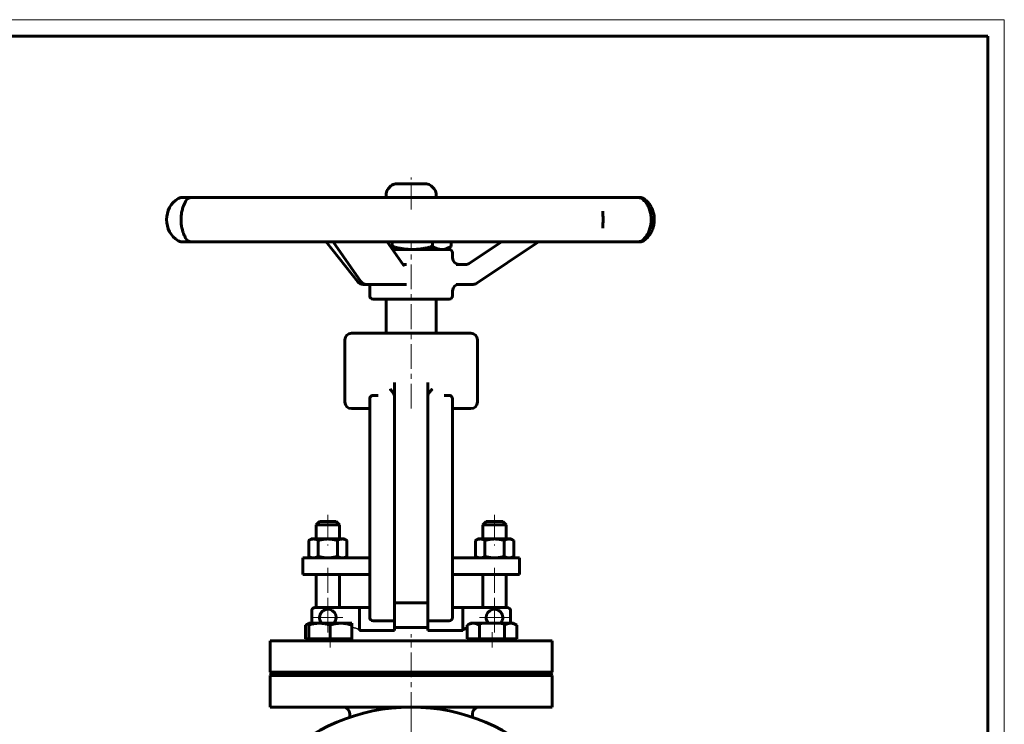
# Model space of a CAD drawing. Header units: millimetres. Extents: x 0 to 594, y 0 to 420.
# Tile 4 of 4: x 297 to 594, y 208 to 420. Entities that reach past the tile are written whole.
import ezdxf

# ---------------------------------------------------------------- set-up
doc = ezdxf.new("R2010")
doc.units = ezdxf.units.MM
for name, pattern in [('K5LT-1', [0]), ('K5LT_AXLED', [12, 7.5, -1.5, 1.5, -1.5]), ('K5LT_BASIC', [0]), ('K5LT_THIN', [0])]:
    doc.linetypes.add(name, pattern=pattern)
doc.layers.add('Системный слой (1)', color=251, linetype='Continuous', true_color=0x6c6c6c)

# ---------------------------------------------------------------- blocks, each defined once
blk = doc.blocks.new('U18')
at = {"layer": 'Системный слой (1)', "color": 143, "linetype": 'K5LT_BASIC', "lineweight": 60, "true_color": 0x33acca}
for p, q in [((403.01, 306.53), (403.11, 306.59)), ((403.11, 306.59), (403.2, 306.63)), ((403.2, 306.63), (403.3, 306.67))]:
    blk.add_line(p, q, dxfattribs=at)
blk = doc.blocks.new('U19')
at = {"layer": 'Системный слой (1)', "color": 143, "linetype": 'K5LT_BASIC', "lineweight": 60, "true_color": 0x33acca}
for p, q in [((403.1, 306.58), (403.02, 306.53)), ((403.19, 306.63), (403.1, 306.58)), ((403.24, 306.65), (403.19, 306.63)), ((403.27, 306.66), (403.24, 306.65)), ((403.28, 306.66), (403.27, 306.66)), ((403.29, 306.66), (403.28, 306.66)), ((403.3, 306.67), (403.29, 306.66)), ((403.29, 306.66), (403.29, 306.66)), ((403.29, 306.66), (403.29, 306.66)), ((403.29, 306.66), (403.29, 306.66)), ((403.3, 306.67), (403.3, 306.67)), ((403.3, 306.67), (403.3, 306.67)), ((403.3, 306.67), (403.3, 306.67)), ((403.3, 306.67), (403.3, 306.67)), ((403.3, 306.67), (403.3, 306.67)), ((403.3, 306.67), (403.3, 306.67)), ((403.3, 306.67), (403.3, 306.67)), ((403.3, 306.67), (403.3, 306.67))]:
    blk.add_line(p, q, dxfattribs=at)
blk = doc.blocks.new('U20')
at = {"layer": 'Системный слой (1)', "color": 143, "linetype": 'K5LT_BASIC', "lineweight": 60, "true_color": 0x33acca}
for p, q in [((401.58, 340.19), (403.28, 340.19)), ((403.28, 340.19), (411.3, 340.19))]:
    blk.add_line(p, q, dxfattribs=at)
blk = doc.blocks.new('U21')
at = {"layer": 'Системный слой (1)', "color": 143, "linetype": 'K5LT_BASIC', "lineweight": 60, "true_color": 0x33acca}
for p, q in [((426.86, 306.67), (426.95, 306.63)), ((426.95, 306.63), (427.05, 306.59)), ((427.05, 306.59), (427.14, 306.53))]:
    blk.add_line(p, q, dxfattribs=at)
blk = doc.blocks.new('U22')
at = {"layer": 'Системный слой (1)', "color": 143, "linetype": 'K5LT_BASIC', "lineweight": 60, "true_color": 0x33acca}
for p, q in [((427.58, 348.19), (427.58, 349.71)), ((427.58, 336.71), (427.58, 338.19))]:
    blk.add_line(p, q, dxfattribs=at)
blk = doc.blocks.new('U23')
at = {"layer": 'Системный слой (1)', "color": 143, "linetype": 'K5LT_BASIC', "lineweight": 60, "true_color": 0x33acca}
for start, end in [(0, 222.8436), (317.1564, 0)]:
    blk.add_arc((389.95, 239.71), 2.5, start, end, dxfattribs=at)
blk = doc.blocks.new('U24')
at = {"layer": 'Системный слой (1)', "color": 143, "linetype": 'K5LT_BASIC', "lineweight": 60, "true_color": 0x33acca}
for start, end in [(317.1564, 180), (180, 222.8436)]:
    blk.add_arc((440.2, 239.71), 2.5, start, end, dxfattribs=at)
blk = doc.blocks.new('U25')
at = {"layer": 'Системный слой (1)', "color": 143, "linetype": 'K5LT_BASIC', "lineweight": 60, "true_color": 0x33acca}
for p, q in [((417.56, 370.46), (410.4, 370.46)), ((419.75, 370.46), (417.56, 370.46))]:
    blk.add_line(p, q, dxfattribs=at)
blk = doc.blocks.new('U26')
at = {"layer": 'Системный слой (1)', "color": 143, "linetype": 'K5LT_BASIC', "lineweight": 60, "true_color": 0x33acca}
for p, q in [((424.34, 350.71), (425.19, 350.79)), ((425.19, 350.79), (426.05, 351.06)), ((426.05, 351.06), (426.97, 351.51)), ((426.97, 351.51), (427.04, 351.55)), ((427.04, 351.55), (427.12, 351.6)), ((427.12, 351.6), (427.19, 351.64))]:
    blk.add_line(p, q, dxfattribs=at)
blk = doc.blocks.new('U27')
at = {"layer": 'Системный слой (1)', "color": 143, "linetype": 'K5LT_BASIC', "lineweight": 60, "true_color": 0x33acca}
for p, q in [((408.97, 351.43), (409.11, 351.5)), ((409.11, 351.5), (409.24, 351.57)), ((409.24, 351.57), (409.38, 351.64))]:
    blk.add_line(p, q, dxfattribs=at)
blk = doc.blocks.new('U28')
at = {"layer": 'Системный слой (1)', "color": 143, "linetype": 'K5LT_BASIC', "lineweight": 60, "true_color": 0x33acca}
for p, q in [((372.58, 223.21), (415.08, 223.21)), ((415.08, 223.21), (457.58, 223.21))]:
    blk.add_line(p, q, dxfattribs=at)
blk = doc.blocks.new('U29')
at = {"layer": 'Системный слой (1)', "color": 143, "linetype": 'K5LT_BASIC', "lineweight": 60, "true_color": 0x33acca}
for p, q in [((372.58, 212.71), (415.07, 212.71)), ((415.08, 212.71), (457.58, 212.71))]:
    blk.add_line(p, q, dxfattribs=at)
blk = doc.blocks.new('U30')
at = {"layer": 'Системный слой (1)', "color": 143, "linetype": 'K5LT_BASIC', "lineweight": 60, "true_color": 0x33acca}
for p, q in [((372.58, 232.71), (415.08, 232.71)), ((415.08, 232.71), (457.58, 232.71))]:
    blk.add_line(p, q, dxfattribs=at)
blk = doc.blocks.new('U31')
at = {"layer": 'Системный слой (1)', "color": 143, "linetype": 'K5LT_BASIC', "lineweight": 60, "true_color": 0x33acca}
for p, q in [((373.08, 222.71), (415.08, 222.71)), ((415.08, 222.71), (457.08, 222.71))]:
    blk.add_line(p, q, dxfattribs=at)
blk = doc.blocks.new('U32')
at = {"layer": 'Системный слой (1)', "color": 143, "linetype": 'K5LT_BASIC', "lineweight": 60, "true_color": 0x33acca}
for p, q in [((372.58, 222.21), (415.08, 222.21)), ((415.08, 222.21), (457.58, 222.21))]:
    blk.add_line(p, q, dxfattribs=at)
blk = doc.blocks.new('U33')
at = {"layer": 'Системный слой (1)', "color": 143, "linetype": 'K5LT_BASIC', "lineweight": 60, "true_color": 0x33acca}
for p, q in [((431.06, 236.19), (430.68, 235.86)), ((431.49, 236.44), (431.06, 236.19)), ((431.97, 236.61), (431.49, 236.44))]:
    blk.add_line(p, q, dxfattribs=at)
blk = doc.blocks.new('U34')
at = {"layer": 'Системный слой (1)', "color": 143, "linetype": 'K5LT_BASIC', "lineweight": 60, "true_color": 0x33acca}
for p, q in [((383.51, 237.6), (383.18, 237.42)), ((383.84, 237.75), (383.51, 237.6)), ((384.18, 237.87), (383.84, 237.75))]:
    blk.add_line(p, q, dxfattribs=at)
blk = doc.blocks.new('U35')
at = {"layer": 'Системный слой (1)', "color": 30, "linetype": 'K5LT_AXLED', "lineweight": 18, "true_color": 0xff8000}
for q in [(389.95, 244.21), (385.45, 239.71), (394.45, 239.71), (389.95, 235.21)]:
    blk.add_line((389.95, 239.71), q, dxfattribs=at)
blk = doc.blocks.new('U36')
at = {"layer": 'Системный слой (1)', "color": 30, "linetype": 'K5LT_AXLED', "lineweight": 18, "true_color": 0xff8000}
for q in [(415.08, 214.71), (355.58, 155.21), (474.58, 155.21), (415.08, 95.71)]:
    blk.add_line((415.08, 155.21), q, dxfattribs=at)
blk = doc.blocks.new('U37')
at = {"layer": 'Системный слой (1)', "color": 30, "linetype": 'K5LT_AXLED', "lineweight": 18, "true_color": 0xff8000}
for q in [(440.2, 244.21), (435.7, 239.71), (444.7, 239.71), (440.2, 235.21)]:
    blk.add_line((440.2, 239.71), q, dxfattribs=at)
blk = doc.blocks.new('U39')
at = {"color": 7, "linetype": 'K5LT_THIN', "lineweight": 18, "true_color": 0xffffff}
for p, q in [((0, 420), (594, 420)), ((594, 420), (594, 0))]:
    blk.add_line(p, q, dxfattribs=at)
at = {"color": 143, "linetype": 'K5LT_BASIC', "lineweight": 60, "true_color": 0x33acca}
for p, q in [((20, 415), (589, 415)), ((589, 415), (589, 5))]:
    blk.add_line(p, q, dxfattribs=at)

msp = doc.modelspace()

# ---------------------------------------------------------------- linework, layer by layer
at = {"layer": 'Системный слой (1)', "color": 30, "linetype": 'K5LT_AXLED', "lineweight": 18, "true_color": 0xff8000}
for p, q in [((415.076, 362.805), (415.076, 372.455)), ((415.076, 302.705), (415.076, 352.705)), ((389.948, 270.705), (389.948, 261.405)), ((440.238, 270.705), (440.238, 261.405)), ((389.948, 254.705), (389.948, 236.705)), ((440.238, 254.705), (440.238, 236.705)), ((390.681, 230.705), (390.681, 235.305)), ((415.076, 197.705), (415.076, 234.705)), ((439.471, 230.705), (439.471, 235.305))]:
    msp.add_line(p, q, dxfattribs=at)
at = {"layer": 'Системный слой (1)', "color": 143, "linetype": 'K5LT_BASIC', "lineweight": 60, "true_color": 0x33acca}
for p, q in [((408.99, 369.869), (408.162, 369.041)), ((421.162, 369.869), (421.99, 369.041)), ((346.235, 366.36), (345.877, 366.36)), ((348.866, 366.36), (346.235, 366.36)), ((357.391, 366.36), (348.866, 366.36)), ((365.799, 366.36), (357.391, 366.36)), ((381.761, 366.36), (365.799, 366.36)), ((394.021, 366.36), (381.761, 366.36)), ((413.763, 366.36), (394.021, 366.36)), ((407.576, 366.36), (407.576, 367.627)), ((427.066, 366.36), (413.763, 366.36)), ((422.576, 366.36), (422.576, 367.627)), ((446.067, 366.36), (427.066, 366.36)), ((457.365, 366.36), (446.067, 366.36)), ((471.27, 366.36), (457.365, 366.36)), ((477.976, 366.36), (471.27, 366.36)), ((483.6, 366.36), (477.976, 366.36)), ((484.177, 366.36), (483.6, 366.36)), ((472.929, 362.259), (472.929, 362.28)), ((472.929, 357.121), (472.929, 357.147)), ((345.877, 353.04), (346.235, 353.04)), ((346.235, 353.04), (348.866, 353.04)), ((348.866, 353.04), (357.391, 353.04)), ((357.391, 353.04), (365.799, 353.04)), ((365.799, 353.04), (381.761, 353.04)), ((381.761, 353.04), (394.021, 353.04)), ((399.022, 340.945), (389.419, 353.04)), ((399.937, 341.045), (391.57, 353.04)), ((394.021, 353.04), (413.763, 353.04)), ((412.754, 346.01), (407.851, 353.04)), ((409.379, 353.04), (409.379, 351.643)), ((426.576, 350.705), (409.48, 350.705)), ((413.763, 353.04), (427.066, 353.04)), ((421.496, 353.04), (421.496, 351.643)), ((425.576, 350.705), (426.971, 351.511)), ((427.066, 353.04), (446.067, 353.04)), ((427.193, 353.04), (427.193, 351.643)), ((432.626, 346.527), (442.34, 353.04)), ((434.863, 340.528), (453.523, 353.04)), ((446.067, 353.04), (457.365, 353.04)), ((457.365, 353.04), (471.27, 353.04)), ((471.27, 353.04), (477.976, 353.04)), ((477.976, 353.04), (483.6, 353.04)), ((483.6, 353.04), (484.177, 353.04)), ((413.668, 346.189), (412.629, 346.189)), ((431.926, 346.189), (428.688, 346.189)), ((400.588, 340.189), (401.577, 340.189)), ((402.576, 336.705), (402.576, 340.189)), ((411.302, 340.189), (413.668, 340.189)), ((428.688, 340.189), (433.749, 340.189)), ((403.576, 335.705), (426.576, 335.705)), ((407.576, 325.455), (407.576, 335.705)), ((422.576, 325.455), (422.576, 335.705)), ((433.076, 325.455), (397.076, 325.455)), ((395.076, 304.705), (395.076, 323.455)), ((435.076, 304.705), (435.076, 323.455)), ((410.076, 310.639), (410.076, 302.563)), ((420.076, 302.563), (420.076, 310.639)), ((405.087, 306.705), (403.576, 306.705)), ((426.576, 306.705), (425.065, 306.705)), ((402.576, 305.705), (402.576, 300.956)), ((427.576, 300.956), (427.576, 305.705)), ((397.076, 302.705), (400.576, 302.705)), ((400.576, 302.705), (402.576, 302.705)), ((402.576, 300.956), (402.576, 244.474)), ((410.076, 302.563), (410.076, 244.357)), ((420.076, 244.357), (420.076, 302.563)), ((427.576, 302.705), (429.576, 302.705)), ((427.576, 244.474), (427.576, 300.956)), ((429.576, 302.705), (433.076, 302.705)), ((427.576, 296.996), (427.576, 257.705)), ((387.448, 268.705), (386.448, 267.705)), ((386.448, 263.405), (386.448, 267.705)), ((386.448, 267.705), (389.948, 267.705)), ((392.448, 268.705), (387.448, 268.705)), ((389.948, 267.705), (393.448, 267.705)), ((392.448, 268.705), (393.448, 267.705)), ((393.448, 263.405), (393.448, 267.705)), ((437.738, 268.705), (436.738, 267.705)), ((436.738, 267.705), (440.238, 267.705)), ((436.738, 263.405), (436.738, 267.705)), ((442.738, 268.705), (437.738, 268.705)), ((440.238, 267.705), (443.738, 267.705)), ((442.738, 268.705), (443.738, 267.705)), ((443.738, 263.405), (443.738, 267.705)), ((384.948, 263.405), (384.175, 262.958)), ((384.175, 262.958), (384.175, 258.152)), ((384.948, 263.405), (385.618, 263.405)), ((385.618, 263.405), (389.948, 263.405)), ((387.061, 262.958), (387.061, 258.152)), ((389.948, 263.405), (394.278, 263.405)), ((392.835, 262.958), (392.835, 258.152)), ((394.278, 263.405), (394.948, 263.405)), ((394.948, 263.405), (395.722, 262.958)), ((395.722, 262.958), (395.722, 258.152)), ((435.238, 263.405), (434.464, 262.958)), ((434.464, 262.958), (434.464, 258.152)), ((435.238, 263.405), (435.908, 263.405)), ((435.908, 263.405), (440.238, 263.405)), ((437.351, 262.958), (437.351, 258.152)), ((440.238, 263.405), (444.568, 263.405)), ((443.125, 262.958), (443.125, 258.152)), ((444.568, 263.405), (445.238, 263.405)), ((445.238, 263.405), (446.011, 262.958)), ((446.011, 262.958), (446.011, 258.152)), ((382.414, 252.705), (382.414, 257.705)), ((382.414, 257.705), (386.988, 257.705)), ((384.948, 257.705), (384.175, 258.152)), ((386.988, 257.705), (402.576, 257.705)), ((394.948, 257.705), (395.722, 258.152)), ((427.576, 257.705), (443.164, 257.705)), ((435.238, 257.705), (434.464, 258.152)), ((443.164, 257.705), (447.738, 257.705)), ((445.238, 257.705), (446.011, 258.152)), ((447.738, 252.705), (447.738, 257.705)), ((382.414, 252.705), (386.988, 252.705)), ((386.448, 242.705), (386.448, 252.705)), ((386.988, 252.705), (402.576, 252.705)), ((393.448, 242.705), (393.448, 252.705)), ((427.576, 252.705), (443.164, 252.705)), ((436.738, 242.705), (436.738, 252.705)), ((443.164, 252.705), (447.738, 252.705)), ((443.738, 242.705), (443.738, 252.705)), ((402.576, 244.474), (402.576, 239.705)), ((410.076, 244.357), (410.076, 236.705)), ((411.076, 244.107), (419.076, 244.107)), ((420.076, 236.705), (420.076, 244.357)), ((427.576, 239.705), (427.576, 244.474)), ((385.076, 241.705), (385.076, 238.005)), ((399.472, 242.705), (386.076, 242.705)), ((399.472, 242.705), (402.576, 242.705)), ((399.472, 242.705), (399.472, 235.856)), ((427.576, 242.705), (430.68, 242.705)), ((444.076, 242.705), (430.68, 242.705)), ((430.68, 235.856), (430.68, 242.705)), ((445.076, 238.005), (445.076, 241.705)), ((383.175, 237.424), (384.181, 238.005)), ((384.181, 237.424), (384.181, 238.005)), ((387.431, 238.005), (384.181, 238.005)), ((393.931, 238.005), (387.431, 238.005)), ((397.181, 238.005), (393.931, 238.005)), ((397.181, 238.005), (397.181, 237.424)), ((403.576, 238.705), (410.076, 238.705)), ((420.076, 238.705), (426.576, 238.705)), ((431.966, 237.424), (432.971, 238.005)), ((433.842, 238.005), (432.971, 238.005)), ((439.471, 238.005), (433.842, 238.005)), ((445.1, 238.005), (439.471, 238.005)), ((445.971, 238.005), (445.1, 238.005)), ((446.977, 237.424), (445.971, 238.005)), ((383.175, 233.305), (383.175, 237.424)), ((384.181, 233.305), (384.181, 237.424)), ((390.681, 233.305), (390.681, 237.424)), ((397.181, 233.305), (397.181, 237.424)), ((397.181, 236.705), (397.425, 236.705)), ((410.076, 235.856), (399.472, 235.856)), ((411.076, 236.705), (410.076, 236.705)), ((410.076, 236.705), (410.076, 235.856)), ((411.076, 236.705), (419.076, 236.705)), ((419.076, 236.705), (420.076, 236.705)), ((420.076, 236.705), (420.076, 235.856)), ((430.68, 235.856), (420.076, 235.856)), ((431.966, 233.305), (431.966, 237.424)), ((435.718, 233.305), (435.718, 237.424)), ((443.224, 233.305), (443.224, 237.424)), ((446.977, 233.305), (446.977, 237.424)), ((372.576, 223.205), (372.576, 232.705)), ((384.181, 233.305), (383.175, 233.305)), ((384.181, 232.705), (384.181, 233.305)), ((387.431, 233.305), (384.181, 233.305)), ((390.681, 233.305), (387.431, 233.305)), ((393.931, 233.305), (390.681, 233.305)), ((397.181, 233.305), (393.931, 233.305)), ((397.181, 232.705), (397.181, 233.305)), ((433.842, 233.305), (431.966, 233.305)), ((432.971, 232.705), (432.971, 233.305)), ((435.718, 233.305), (433.842, 233.305)), ((439.471, 233.305), (435.718, 233.305)), ((443.224, 233.305), (439.471, 233.305)), ((445.1, 233.305), (443.224, 233.305)), ((446.977, 233.305), (445.1, 233.305)), ((445.971, 232.705), (445.971, 233.305)), ((457.576, 223.205), (457.576, 232.705)), ((373.076, 222.705), (372.576, 223.205)), ((457.076, 222.705), (457.576, 223.205)), ((372.576, 222.205), (373.076, 222.705)), ((372.576, 212.705), (372.576, 222.205)), ((457.576, 222.205), (457.076, 222.705)), ((457.576, 212.705), (457.576, 222.205)), ((396.576, 209.648), (396.576, 210.705)), ((433.576, 209.648), (433.576, 210.705))]:
    msp.add_line(p, q, dxfattribs=at)
msp.add_circle((415.076, 155.205), 57.5, dxfattribs=at)
for centre, radius, start, end in [((409.576, 367.627), 2, 135, 180), ((410.404, 368.455), 2, 90, 135), ((419.748, 368.455), 2, 45, 90), ((420.576, 367.627), 2, 0, 45), ((348.799, 359.7), 7.5, 122.09058, 237.90942), ((345.877, 364.36), 2, 90, 122.09058), ((348.866, 364.36), 2, 90.00933, 149.91224), ((483.6, 364.36), 2, 50.49042, 90), ((484.177, 364.36), 2, 55.59984, 89.99516), ((348.866, 355.04), 2, 210.08776, 270), ((483.6, 355.04), 2, 270, 309.50957), ((345.877, 355.04), 2, 237.90942, 270), ((426.576, 349.705), 1, 0, 90), ((484.177, 355.04), 2, 270, 304.40016), ((429.576, 348.189), 2, 180.0126, 270), ((400.588, 342.189), 2, 218.45703, 270), ((401.577, 342.189), 2, 214.89022, 270), ((429.576, 338.189), 2, 90, 180), ((433.749, 342.189), 2, 270, 303.84352), ((403.576, 336.705), 1, 180, 270), ((426.576, 336.705), 1, 270, 0), ((397.076, 323.455), 2, 90, 180), ((433.076, 323.455), 2, 0, 90), ((403.576, 305.705), 1, 90, 180), ((403.576, 305.705), 1, 90, 124.04209), ((426.576, 305.705), 1, 72.17643, 90), ((426.576, 305.705), 1, 0, 90), ((397.076, 304.705), 2, 180, 270), ((433.076, 304.705), 2, 270, 0), ((386.076, 241.705), 1, 90, 180), ((444.076, 241.705), 1, 0, 90), ((403.576, 239.705), 1, 180, 270), ((426.576, 239.705), 1, 270, 0), ((394.576, 210.705), 2, 0, 90), ((435.576, 210.705), 2, 90, 180)]:
    msp.add_arc(centre, radius, start, end, dxfattribs=at)
for centre, major_axis, ratio, start_param, end_param in [((348.866, 364.36), (-1.763, 0.945), 0.9565473, 6.2503843, 6.2826108), ((348.866, 364.36), (0, -2), 0.989795, 3.1415927, 3.1428457), ((477.976, 364.36), (0, 2), 0.9089659, 6.2828206, 6.2830347), ((477.976, 364.36), (0, 2), 0.6463783, 6.2829855, 6.2831853), ((477.976, 364.36), (0, 2), 0.9089659, 6.2830347, 6.2831853), ((484.177, 364.36), (0, 2), 0.9985787, 6.283108, 6.2831853), ((484.177, 364.36), (0, 2), 0.9269313, 6.2830563, 6.2831853), ((484.177, 364.36), (0, 2), 0.9269313, 6.2828273, 6.2830563), ((483.6, 364.36), (1.342, 1.483), 0.9237681, 0.0012437, 0.0425053), ((484.177, 364.36), (1.156, 1.632), 0.8957951, 0.0013032, 0.0148109), ((348.866, 355.04), (-1.763, -0.945), 0.9565473, 0.0005576, 0.0327992), ((483.6, 355.04), (-1.342, 1.483), 0.9237681, 3.0990797, 3.1403503), ((484.177, 355.04), (1.156, -1.632), 0.8957951, 6.2683625, 6.2818785), ((400.588, 342.189), (-1.566, -1.244), 0.7034484, 0, 0.0001467), ((401.577, 342.189), (1.64, 1.144), 0.7344398, 3.141545, 3.1415927), ((433.749, 342.189), (1.114, -1.661), 0.0309913, 6.2624075, 6.2831853)]:
    msp.add_ellipse(centre, major_axis=major_axis, ratio=ratio, start_param=start_param, end_param=end_param, dxfattribs=at)
for points, knots in [([(484.941, 365.844), (485.092, 365.707), (485.252, 365.549), (485.554, 365.216), (485.695, 365.046), (485.969, 364.681), (486.103, 364.487), (486.352, 364.082), (486.469, 363.872), (486.679, 363.45), (486.774, 363.239), (486.948, 362.799), (487.028, 362.572), (487.17, 362.107), (487.232, 361.869), (487.333, 361.406), (487.373, 361.181), (487.435, 360.729), (487.457, 360.5), (487.485, 360.028), (487.491, 359.783), (487.483, 359.296), (487.47, 359.052), (487.426, 358.58), (487.395, 358.35), (487.317, 357.903), (487.27, 357.683), (487.157, 357.24), (487.09, 357.016), (486.939, 356.573), (486.855, 356.354), (486.673, 355.936), (486.577, 355.737), (486.371, 355.351), (486.262, 355.165), (486.026, 354.8), (485.9, 354.623), (485.64, 354.287), (485.506, 354.129), (485.229, 353.828), (485.085, 353.688), (484.948, 353.563), (484.944, 353.56), (484.941, 353.556)], [0, 0, 0, 0, 1.5606497, 1.5606497, 2.8921616, 2.8921616, 4.1607621, 4.1607621, 5.3321197, 5.3321197, 6.389062, 6.389062, 7.424469, 7.424469, 8.4402486, 8.4402486, 9.3527763, 9.3527763, 10.256522, 10.256522, 11.2044081, 11.2044081, 12.1579446, 12.1579446, 13.0737937, 13.0737937, 13.9829778, 13.9829778, 14.9637712, 14.9637712, 15.9911001, 15.9911001, 17.0234749, 17.0234749, 18.1028159, 18.1028159, 19.3016311, 19.3016311, 20.5677984, 20.5677984, 21.9618571, 21.9618571, 21.999602, 21.999602, 21.999602, 21.999602]), ([(485.332, 353.407), (485.52, 353.541), (485.717, 353.695), (486.089, 354.027), (486.267, 354.202), (486.605, 354.575), (486.765, 354.77), (487.066, 355.179), (487.206, 355.391), (487.458, 355.822), (487.571, 356.039), (487.779, 356.488), (487.874, 356.719), (488.043, 357.194), (488.118, 357.439), (488.24, 357.925), (488.29, 358.164), (488.364, 358.64), (488.39, 358.874), (488.424, 359.358), (488.43, 359.609), (488.422, 360.11), (488.407, 360.36), (488.355, 360.846), (488.319, 361.082), (488.228, 361.543), (488.172, 361.768), (488.039, 362.224), (487.961, 362.454), (487.783, 362.909), (487.682, 363.133), (487.467, 363.562), (487.352, 363.766), (487.109, 364.157), (486.979, 364.344), (486.715, 364.692), (486.58, 364.853), (486.282, 365.183), (486.118, 365.345), (485.79, 365.642), (485.625, 365.776), (485.421, 365.929), (485.376, 365.961), (485.332, 365.993)], [0, 0, 0, 0, 1.7930889, 1.7930889, 3.3938661, 3.3938661, 4.8778495, 4.8778495, 6.2574785, 6.2574785, 7.5045559, 7.5045559, 8.7247846, 8.7247846, 9.9286501, 9.9286501, 11.0497694, 11.0497694, 12.1136508, 12.1136508, 13.2342357, 13.2342357, 14.3628528, 14.3628528, 15.4467415, 15.4467415, 16.5187831, 16.5187831, 17.6765722, 17.6765722, 18.8891524, 18.8891524, 20.1055602, 20.1055602, 21.3530206, 21.3530206, 22.6004341, 22.6004341, 24.082034, 24.082034, 25.5764352, 25.5764352, 25.9995426, 25.9995426, 25.9995426, 25.9995426]), ([(347.103, 354.095), (347.051, 354.192), (346.989, 354.306), (346.902, 354.476), (346.886, 354.508), (346.802, 354.675), (346.727, 354.831), (346.573, 355.172), (346.495, 355.356), (346.386, 355.638), (346.355, 355.723), (346.261, 355.985), (346.201, 356.17), (346.086, 356.555), (346.032, 356.755), (345.932, 357.173), (345.886, 357.39), (345.807, 357.828), (345.773, 358.049), (345.721, 358.482), (345.701, 358.694), (345.673, 359.128), (345.665, 359.351), (345.66, 359.802), (345.664, 360.031), (345.684, 360.483), (345.7, 360.707), (345.743, 361.134), (345.77, 361.338), (345.835, 361.75), (345.874, 361.957), (345.963, 362.37), (346.013, 362.574), (346.121, 362.971), (346.179, 363.163), (346.3, 363.53), (346.363, 363.704), (346.479, 364.002), (346.532, 364.13), (346.658, 364.421), (346.73, 364.575), (346.826, 364.772), (346.854, 364.829), (346.925, 364.97), (346.968, 365.051), (347.024, 365.158), (347.042, 365.191), (347.073, 365.249), (347.086, 365.274), (347.1, 365.299), (347.102, 365.302), (347.103, 365.305)], [0, 0, 0, 0, 1.4235409, 1.4235409, 1.7178136, 1.7178136, 2.9964514, 2.9964514, 4.2144461, 4.2144461, 4.7106093, 4.7106093, 5.7029356, 5.7029356, 6.6759917, 6.6759917, 7.6497252, 7.6497252, 8.5830149, 8.5830149, 9.4466923, 9.4466923, 10.3288402, 10.3288402, 11.2421185, 11.2421185, 12.1413041, 12.1413041, 12.9901911, 12.9901911, 13.8932487, 13.8932487, 14.8495812, 14.8495812, 15.8322124, 15.8322124, 16.8295087, 16.8295087, 17.6551674, 17.6551674, 18.8415052, 18.8415052, 19.3408263, 19.3408263, 20.1750658, 20.1750658, 20.5899039, 20.5899039, 20.9513212, 20.9513212, 20.999598, 20.999598, 20.999598, 20.999598]), ([(472.929, 362.259), (472.929, 362.192), (472.93, 362.122), (472.931, 361.978), (472.932, 361.904), (472.934, 361.725), (472.936, 361.616), (472.938, 361.457), (472.939, 361.405), (472.942, 361.177), (472.945, 360.996), (472.949, 360.638), (472.951, 360.46), (472.953, 360.119), (472.954, 359.956), (472.954, 359.603), (472.953, 359.412), (472.951, 359.035), (472.95, 358.849), (472.946, 358.492), (472.943, 358.321), (472.939, 358.066), (472.938, 357.981), (472.936, 357.887), (472.936, 357.88), (472.935, 357.806), (472.934, 357.74), (472.933, 357.66), (472.933, 357.645), (472.932, 357.598), (472.932, 357.567), (472.931, 357.506), (472.931, 357.475), (472.93, 357.385), (472.93, 357.326), (472.929, 357.228), (472.929, 357.187), (472.929, 357.147)], [0, 0, 0, 0, 1.17529, 1.17529, 2.3505799, 2.3505799, 3.9545035, 3.9545035, 4.7011598, 4.7011598, 7.193469, 7.193469, 9.5110777, 9.5110777, 11.6122703, 11.6122703, 14.0567215, 14.0567215, 16.4848064, 16.4848064, 18.8239267, 18.8239267, 20.0699673, 20.0699673, 20.1733252, 20.1733252, 21.1513449, 21.1513449, 21.3877348, 21.3877348, 21.8683129, 21.8683129, 22.348891, 22.348891, 23.306236, 23.306236, 24, 24, 24, 24]), ([(412.754, 346.01), (412.758, 346.005), (412.761, 346), (412.767, 345.992), (412.77, 345.988), (412.774, 345.983), (412.776, 345.981), (412.779, 345.978), (412.779, 345.977), (412.78, 345.977), (412.779, 345.977), (412.779, 345.978)], [0, 0, 0, 0, 1.6, 1.6, 3.2, 3.2, 4.8, 4.8, 6.4, 6.4, 8, 8, 8, 8]), ([(432.626, 346.527), (432.625, 346.526), (432.623, 346.525), (432.618, 346.521), (432.615, 346.52), (432.607, 346.514), (432.602, 346.511), (432.587, 346.501), (432.577, 346.495), (432.547, 346.476), (432.527, 346.464), (432.47, 346.432), (432.432, 346.411), (432.323, 346.358), (432.25, 346.327), (432.102, 346.275), (432.026, 346.254), (431.873, 346.219), (431.795, 346.207), (431.65, 346.192), (431.582, 346.192), (431.515, 346.189), (431.515, 346.189), (431.515, 346.189)], [0, 0, 0, 0, 0.0744421, 0.0744421, 0.1985124, 0.1985124, 0.4218388, 0.4218388, 0.8436775, 0.8436775, 1.662541, 1.662541, 3.2009675, 3.2009675, 6.0009675, 6.0009675, 8.8009675, 8.8009675, 11.6009675, 11.6009675, 13.9995501, 13.9995501, 14, 14, 14, 14]), ([(404.033, 340.163), (404.028, 340.166), (404.023, 340.168), (404.009, 340.174), (404.001, 340.177), (403.987, 340.181), (403.978, 340.184), (403.964, 340.187), (403.957, 340.188), (403.947, 340.189), (403.944, 340.189), (403.944, 340.189)], [0, 0, 0, 0, 0.6, 0.6, 1.2, 1.2, 1.8, 1.8, 2.4, 2.4, 3, 3, 3, 3]), ([(408.713, 308.626), (408.714, 308.624), (408.716, 308.621), (408.913, 308.394), (409.099, 308.167), (409.427, 307.745), (409.573, 307.545), (409.824, 307.176), (409.93, 307.003), (410.047, 306.76), (410.076, 306.676), (410.076, 306.619)], [-0.00089084, -0.00089084, -0.00089084, -0.00089084, 0, 0, 0.09144812, 0.09144812, 0.17623906, 0.17623906, 0.26150429, 0.26150429, 0.32351501, 0.32351501, 0.32351501, 0.32351501]), ([(420.076, 306.619), (420.076, 306.676), (420.105, 306.76), (420.222, 307.003), (420.328, 307.176), (420.579, 307.545), (420.725, 307.745), (421.053, 308.167), (421.239, 308.394), (421.436, 308.621), (421.438, 308.624), (421.44, 308.626)], [0.00053436, 0.00053436, 0.00053436, 0.00053436, 0.06204197, 0.06204197, 0.14661528, 0.14661528, 0.23071896, 0.23071896, 0.32142437, 0.32142437, 0.32230796, 0.32230796, 0.32230796, 0.32230796]), ([(410.076, 244.357), (410.076, 244.357), (410.076, 244.356), (410.077, 244.323), (410.104, 244.29), (410.207, 244.229), (410.281, 244.202), (410.467, 244.156), (410.576, 244.138), (410.817, 244.113), (410.946, 244.107), (411.076, 244.107)], [-0.31495779, -0.31495779, -0.31495779, -0.31495779, -0.31450787, -0.31450787, -0.2744139, -0.2744139, -0.2353117, -0.2353117, -0.19626829, -0.19626829, -0.15725394, -0.15725394, -0.15725394, -0.15725394]), ([(420.076, 244.357), (420.076, 244.357), (420.076, 244.356), (420.075, 244.322), (420.048, 244.29), (419.945, 244.229), (419.871, 244.202), (419.685, 244.156), (419.576, 244.138), (419.335, 244.113), (419.206, 244.107), (419.076, 244.107)], [-0.31487878, -0.31487878, -0.31487878, -0.31487878, -0.31435136, -0.31435136, -0.2743355, -0.2743355, -0.23523338, -0.23523338, -0.19619002, -0.19619002, -0.15717568, -0.15717568, -0.15717568, -0.15717568]), ([(387.431, 238.005), (387.232, 238.005), (386.847, 237.991), (386.26, 237.931), (385.751, 237.846), (385.244, 237.735), (384.745, 237.604), (384.371, 237.488), (384.181, 237.424)], [0, 0, 0, 0, 1.6283275, 3.1496857, 4.815083, 5.8369152, 7.3769881, 9, 9, 9, 9]), ([(390.681, 237.424), (390.449, 237.502), (390.075, 237.616), (389.548, 237.751), (389.135, 237.84), (388.711, 237.912), (388.256, 237.97), (387.818, 238), (387.534, 238.005), (387.431, 238.005)], [0, 0, 0, 0, 2.192924, 3.5182583, 4.9042648, 6.009799, 7.4227334, 9.0585836, 10, 10, 10, 10]), ([(393.931, 238.005), (393.732, 238.005), (393.347, 237.991), (392.76, 237.931), (392.251, 237.846), (391.744, 237.735), (391.245, 237.604), (390.871, 237.488), (390.681, 237.424)], [0, 0, 0, 0, 1.6283275, 3.1496857, 4.815083, 5.8369152, 7.3769881, 9, 9, 9, 9]), ([(397.181, 237.424), (396.949, 237.502), (396.575, 237.616), (396.048, 237.751), (395.635, 237.84), (395.211, 237.912), (394.756, 237.97), (394.318, 238), (394.034, 238.005), (393.931, 238.005)], [0, 0, 0, 0, 2.192924, 3.5182583, 4.9042648, 6.009799, 7.4227334, 9.0585836, 10, 10, 10, 10]), ([(433.842, 238.005), (433.727, 238.005), (433.505, 237.991), (433.166, 237.931), (432.872, 237.846), (432.467, 237.693), (432.18, 237.548), (431.966, 237.424)], [0, 0, 0, 0, 1.4474022, 2.7997206, 4.2800738, 5.188369, 8, 8, 8, 8]), ([(435.718, 237.424), (435.585, 237.502), (435.369, 237.616), (435.065, 237.751), (434.826, 237.84), (434.581, 237.912), (434.319, 237.97), (434.066, 238), (433.902, 238.005), (433.842, 238.005)], [0, 0, 0, 0, 2.192924, 3.5182583, 4.9042648, 6.009799, 7.4227334, 9.0585836, 10, 10, 10, 10]), ([(445.1, 238.005), (444.985, 238.005), (444.763, 237.991), (444.425, 237.931), (444.131, 237.846), (443.725, 237.693), (443.438, 237.548), (443.224, 237.424)], [0, 0, 0, 0, 1.4474022, 2.7997206, 4.2800738, 5.188369, 8, 8, 8, 8]), ([(446.977, 237.424), (446.843, 237.502), (446.627, 237.616), (446.323, 237.751), (446.085, 237.84), (445.839, 237.912), (445.577, 237.97), (445.324, 238), (445.16, 238.005), (445.1, 238.005)], [0, 0, 0, 0, 2.192924, 3.5182583, 4.9042648, 6.009799, 7.4227334, 9.0585836, 10, 10, 10, 10])]:
    msp.add_open_spline(points, degree=3, knots=knots, dxfattribs=at)
for points in [[(409.379, 351.643), (412.625, 350.705), (415.437, 350.705)], [(415.437, 350.705), (418.249, 350.705), (421.496, 351.643)], [(421.496, 351.643), (423.022, 350.705), (424.345, 350.705)], [(385.618, 263.405), (384.948, 263.405), (384.175, 262.958)], [(387.061, 262.958), (386.288, 263.405), (385.618, 263.405)], [(389.948, 263.405), (388.608, 263.405), (387.061, 262.958)], [(392.835, 262.958), (391.288, 263.405), (389.948, 263.405)], [(394.278, 263.405), (393.608, 263.405), (392.835, 262.958)], [(395.722, 262.958), (394.948, 263.405), (394.278, 263.405)], [(435.908, 263.405), (435.238, 263.405), (434.464, 262.958)], [(437.351, 262.958), (436.578, 263.405), (435.908, 263.405)], [(440.238, 263.405), (438.898, 263.405), (437.351, 262.958)], [(443.125, 262.958), (441.578, 263.405), (440.238, 263.405)], [(444.568, 263.405), (443.898, 263.405), (443.125, 262.958)], [(446.011, 262.958), (445.238, 263.405), (444.568, 263.405)], [(384.175, 258.152), (384.948, 257.705), (385.618, 257.705)], [(385.618, 257.705), (386.288, 257.705), (387.061, 258.152)], [(387.061, 258.152), (388.608, 257.705), (389.948, 257.705)], [(389.948, 257.705), (391.288, 257.705), (392.835, 258.152)], [(392.835, 258.152), (393.608, 257.705), (394.278, 257.705)], [(394.278, 257.705), (394.948, 257.705), (395.722, 258.152)], [(434.464, 258.152), (435.238, 257.705), (435.908, 257.705)], [(435.908, 257.705), (436.578, 257.705), (437.351, 258.152)], [(437.351, 258.152), (438.898, 257.705), (440.238, 257.705)], [(440.238, 257.705), (441.578, 257.705), (443.125, 258.152)], [(443.125, 258.152), (443.898, 257.705), (444.568, 257.705)], [(444.568, 257.705), (445.238, 257.705), (446.011, 258.152)]]:
    msp.add_rational_spline(points, [1, 1.0379548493, 1], degree=2, dxfattribs=at)
at = {"layer": 'Системный слой (1)', "color": 7, "linetype": 'K5LT-1'}
for points, knots in [([(439.471, 238.005), (439.367, 238.005), (439.157, 238.002), (438.841, 237.989), (438.527, 237.967), (438.135, 237.929), (437.665, 237.867), (437.038, 237.756), (436.388, 237.61), (435.923, 237.484), (435.718, 237.424)], [0, 0, 0, 0, 1.8184641, 3.6369281, 5.4553922, 7.2738563, 10.4656914, 13.6575265, 18.3042162, 22, 22, 22, 22]), ([(443.224, 237.424), (443.145, 237.447), (442.938, 237.506), (442.538, 237.611), (441.98, 237.74), (441.397, 237.848), (440.853, 237.924), (440.47, 237.963), (440.163, 237.985), (439.933, 237.996), (439.702, 238.003), (439.548, 238.005), (439.471, 238.005)], [0, 0, 0, 0, 1.432862, 3.7254411, 7.1643098, 11.3382807, 14.0037105, 16.6691403, 18.0018553, 19.3345702, 20.6672851, 22, 22, 22, 22]), ([(397.425, 236.705), (397.509, 236.705), (397.676, 236.698), (397.926, 236.667), (398.171, 236.615), (398.413, 236.543), (398.649, 236.449), (398.883, 236.33), (399.106, 236.188), (399.305, 236.028), (399.421, 235.913), (399.472, 235.856)], [0, 0, 0, 0, 1.1043682, 2.2048379, 3.3053075, 4.4057772, 5.5141767, 6.6503108, 7.857505, 8.9911505, 10, 10, 10, 10])]:
    msp.add_open_spline(points, degree=3, knots=knots, dxfattribs=at)

# ---------------------------------------------------------------- block references
msp.add_blockref('U39', (0, 0))
at = {"layer": 'Системный слой (1)'}
for name in ['U25', 'U27', 'U26', 'U22', 'U20', 'U18', 'U19', 'U21', 'U35', 'U37', 'U23', 'U24', 'U34', 'U33', 'U30', 'U28', 'U32', 'U31', 'U36', 'U29']:
    msp.add_blockref(name, (0, 0), dxfattribs=at)

doc.saveas('drawing.dxf')
